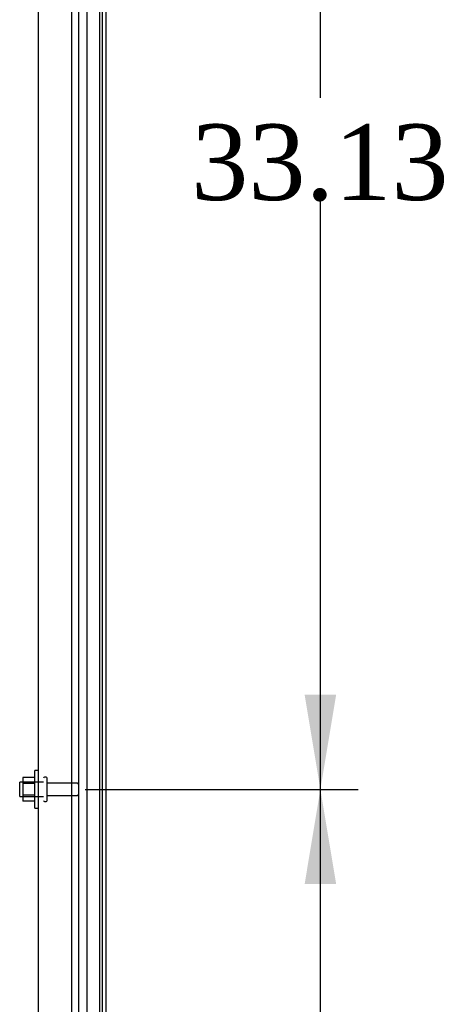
# Model space of a CAD drawing. Header units: inches. Extents: x 2 to 538, y -2 to 358.
# Tile 26 of 43: x 268 to 280, y 179 to 205. Entities that reach past the tile are written whole.
import ezdxf
from ezdxf.enums import TextEntityAlignment as Align
from ezdxf.lldxf.tags import DXFTag

# ---------------------------------------------------------------- set-up
doc = ezdxf.new("R2010")
doc.units = ezdxf.units.IN
doc.header["$MEASUREMENT"] = 0
for name, color, linetype in [('COM43135', 7, 'Continuous'), ('COM55605-2', 7, 'Continuous'), ('COM55738-23', 7, 'Continuous'), ('COM71182-2', 7, 'Continuous'), ('Default', 7, 'Continuous'), ('NTS166105', 7, 'Continuous'), ('STD26089', 7, 'Continuous'), ('WAF25059', 7, 'Continuous')]:
    doc.layers.add(name, color=color, linetype=linetype)
doc.styles.add('SEACAD_Times_New_Roman', font='times.ttf')
tags = doc.linetypes.add('HIDDEN2', pattern=[0.1875, 0.125, -0.0625]).pattern_tags.tags
tags[6:7] = [DXFTag(74, 4), DXFTag(75, 0), DXFTag(340, '0'), DXFTag(46, 0.0), DXFTag(50, 0.0), DXFTag(44, 0.0), DXFTag(45, 0.0)]
tags[4:5] = [DXFTag(74, 4), DXFTag(75, 0), DXFTag(340, '0'), DXFTag(46, 0.0), DXFTag(50, 0.0), DXFTag(44, 0.0), DXFTag(45, 0.0)]
doc.dimstyles.new('HAMMOND_(STH_-_540x360)', dxfattribs={"dimtxt": 2, "dimasz": 2.5, "dimexe": 1, "dimexo": 1, "dimgap": 0.5, "dimtad": 0, "dimtih": 1, "dimtoh": 1, "dimzin": 0, "dimdsep": 46, "dimtxsty": 'SEACAD_Times_New_Roman', "dimblk1": '_SE_FILLED', "dimblk2": '_SE_FILLED', "dimsah": 1, "dimcen": 1, "dimadec": 0, "dimazin": 0, "dimtfac": 0.8, "dimtofl": 0, "dimtmove": 0, "dimatfit": 3, "dimfxl": 0, "dimtolj": 1, "dimtzin": 0, "dimarcsym": 0})

# ---------------------------------------------------------------- blocks, each defined once
blk = doc.blocks.new('SE2')
at = {"layer": 'COM43135', "color": 7, "linetype": 'HIDDEN2'}
for p, q in [((269.756, 151.186), (269.756, 218.936)), ((268.881, 151.246), (268.881, 218.876))]:
    blk.add_line(p, q, dxfattribs=at)
at = {"layer": 'COM55605-2', "color": 7, "linetype": 'HIDDEN2'}
blk.add_line((270.163, 149.311), (270.163, 221.246), dxfattribs=at)
at = {"layer": 'COM55605-2', "color": 7, "linetype": 'Continuous'}
blk.add_line((270.663, 149.311), (270.663, 221.246), dxfattribs=at)
at = {"layer": 'COM55738-23', "color": 7, "linetype": 'HIDDEN2'}
for p, q in [((269.943, 149.393), (269.943, 221.143)), ((270.496, 149.393), (270.496, 221.143))]:
    blk.add_line(p, q, dxfattribs=at)
at = {"layer": 'COM71182-2', "color": 7, "linetype": 'Continuous'}
blk.add_line((270.568, 149.311), (270.568, 221.246), dxfattribs=at)
at = {"layer": 'NTS166105', "color": 7, "linetype": 'HIDDEN2'}
for p, q in [((268.465, 185.377), (268.465, 185.215)), ((268.785, 185.377), (268.465, 185.377)), ((268.465, 185.215), (268.465, 184.906)), ((268.785, 185.215), (268.465, 185.215)), ((268.465, 184.906), (268.465, 184.746)), ((268.785, 184.906), (268.465, 184.906)), ((268.785, 184.746), (268.465, 184.746))]:
    blk.add_line(p, q, dxfattribs=at)
at = {"layer": 'STD26089', "color": 7, "linetype": 'HIDDEN2'}
for p, q in [((269.076, 185.386), (269.036, 185.386)), ((268.381, 184.874), (268.381, 185.249)), ((269.006, 185.249), (268.381, 185.249)), ((269.106, 184.766), (269.106, 185.356)), ((269.883, 185.227), (269.106, 185.227)), ((268.381, 184.874), (269.006, 184.874)), ((269.106, 184.895), (269.883, 184.895)), ((269.036, 184.736), (269.076, 184.736))]:
    blk.add_line(p, q, dxfattribs=at)
for centre, radius, start, end in [((269.036, 185.356), 0.03, 90, 180), ((269.076, 185.356), 0.03, 0, 90), ((269.883, 185.167), 0.06, 0, 90), ((269.883, 184.955), 0.06, 270, 0), ((269.036, 184.766), 0.03, 180, 270), ((269.076, 184.766), 0.03, 270, 0)]:
    blk.add_arc(centre, radius, start, end, dxfattribs=at)
at = {"layer": 'WAF25059', "color": 7, "linetype": 'HIDDEN2'}
for p, q in [((268.785, 184.561), (268.785, 185.561)), ((268.881, 185.561), (268.785, 185.561)), ((268.785, 184.561), (268.881, 184.561))]:
    blk.add_line(p, q, dxfattribs=at)
blk = doc.blocks.new('DMBLK3135')
at = {"layer": 'Default', "linetype": 'Continuous'}
for points in [[(276.738, 182.561), (276.321, 185.061), (275.905, 182.561)], [(276.738, 154.436), (275.905, 154.436), (276.321, 151.936)]]:
    blk.add_hatch(color=7, dxfattribs=at).paths.add_polyline_path(points)
at = {"layer": 'Default', "color": 7, "linetype": 'Continuous'}
for p, q in [((270.106, 185.061), (277.321, 185.061)), ((276.321, 170.199), (276.321, 185.061)), ((276.321, 151.936), (276.321, 167.499)), ((270.106, 151.936), (277.321, 151.936))]:
    blk.add_line(p, q, dxfattribs=at)
at = {"layer": 'Default', "color": 7, "linetype": 'Continuous', "style": 'SEACAD_Times_New_Roman'}
blk.add_text('33.13', height=2, dxfattribs=at).set_placement((272.909, 169.499), align=Align.TOP_LEFT)
blk = doc.blocks.new('_SE_FILLED')
at = {"color": 0}
blk.add_line((0, 0), (-1, 0), dxfattribs=at)
blk.add_solid([(0, 0), (-1, -0.1665), (-1, 0.1665), (0, 0)], dxfattribs=at)
blk = doc.blocks.new('DMBLK3136')
at = {"layer": 'Default', "linetype": 'Continuous'}
for points in [[(276.738, 215.686), (276.321, 218.186), (275.905, 215.686)], [(276.738, 187.561), (275.905, 187.561), (276.321, 185.061)]]:
    blk.add_hatch(color=7, dxfattribs=at).paths.add_polyline_path(points)
at = {"layer": 'Default', "color": 7, "linetype": 'Continuous'}
for p, q in [((270.106, 218.186), (277.321, 218.186)), ((276.321, 203.324), (276.321, 218.186)), ((276.321, 185.061), (276.321, 200.624)), ((270.106, 185.061), (277.321, 185.061))]:
    blk.add_line(p, q, dxfattribs=at)
at = {"layer": 'Default', "color": 7, "linetype": 'Continuous', "style": 'SEACAD_Times_New_Roman'}
blk.add_text('33.13', height=2, dxfattribs=at).set_placement((272.909, 202.624), align=Align.TOP_LEFT)

msp = doc.modelspace()

# ---------------------------------------------------------------- block references
at = {"layer": 'Default'}
msp.add_blockref('SE2', (0, 0), dxfattribs=at)

# ---------------------------------------------------------------- dimensions: what is measured, and where the dimension line sits
at = {"layer": 'Default', "color": 7, "linetype": 'Continuous'}
for base, p1, p2, picture, middle in [((276.321226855, 185.061415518), (269.106404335, 185.061415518), (269.106404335, 218.186415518), 'DMBLK3136', (276.321226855, 201.623915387)), ((276.321226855, 151.936415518), (269.106404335, 151.936415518), (269.106404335, 185.061415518), 'DMBLK3135', (276.321226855, 168.498915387))]:
    dim = msp.add_linear_dim(base=base, p1=p1, p2=p2, angle=90, text='\\A1;<>', dimstyle='HAMMOND_(STH_-_540x360)', dxfattribs=at)
    dim.commit()
    dim.dimension.update_dxf_attribs({"geometry": picture, "text_midpoint": middle, "dimtype": 161})

doc.saveas('drawing.dxf')
